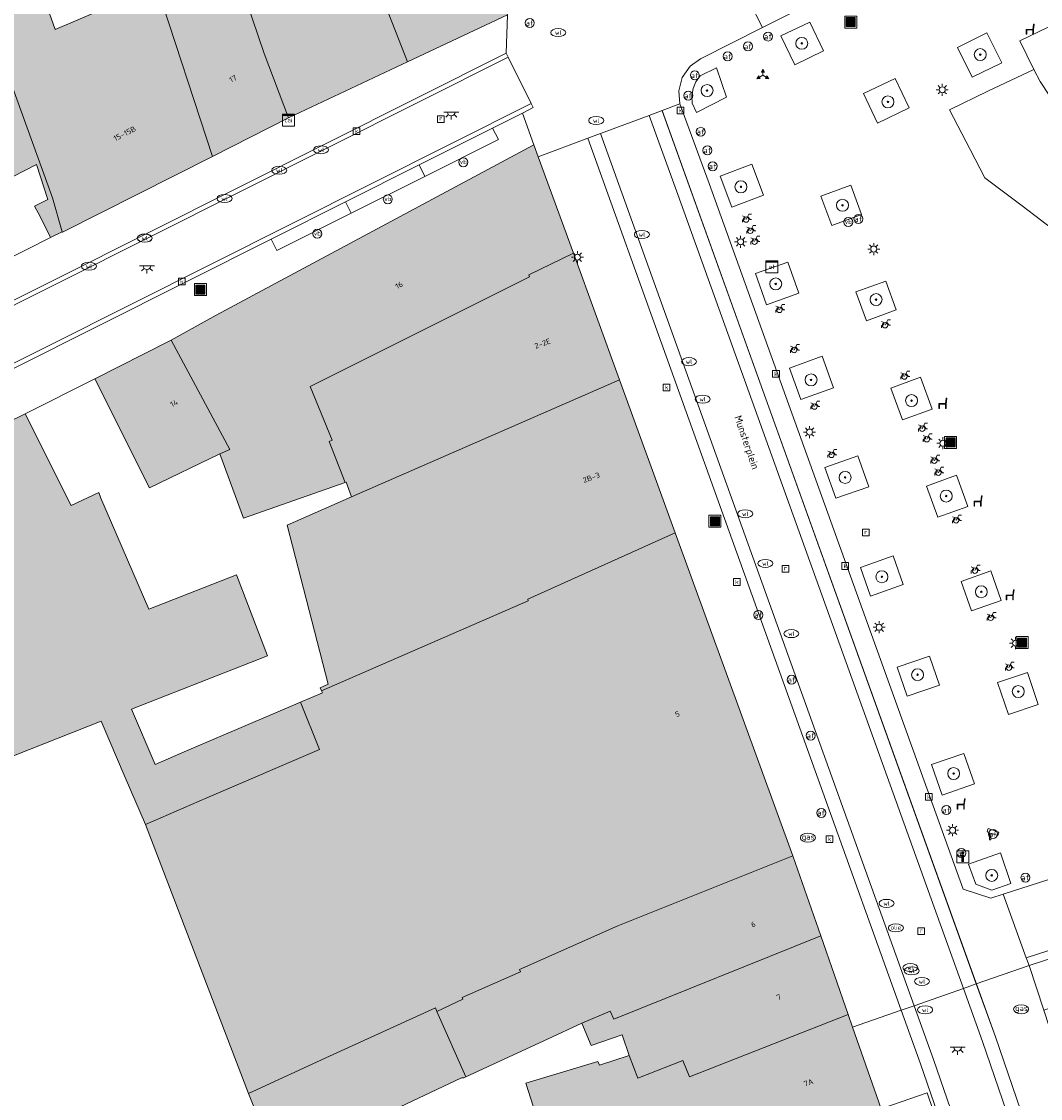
# Model space of a CAD drawing. Header units: metres. Extents: x 196496 to 197479, y 355250 to 356324.
# Tile 85 of 119: x 196916 to 196984, y 356110 to 356182. Entities that reach past the tile are written whole.
import ezdxf
from ezdxf.enums import TextEntityAlignment as Align

# ---------------------------------------------------------------- set-up
doc = ezdxf.new("R2010")
doc.units = ezdxf.units.M
doc.layers.get('0').update_dxf_attribs({"lineweight": 9})
for name, color, linetype, lineweight in [('B-WE-GR-BEPLANTING_CULTUUR_HEESTERS-GV', 251, 'Continuous', 9), ('B-WE-GR-BOOM-S', 251, 'Continuous', 9), ('B-WE-IE-MEUBILAIR_WEGMEUBILAIR-GV', 251, 'Continuous', 9), ('B-WE-IE-MEUBILAIR_WEGMEUBILAIR-S', 251, 'Continuous', 9), ('B-WE-IE-MEUBILAIR_WEGMEUBILAIR_VERKEERSBORD-S', 251, 'Continuous', 9), ('B-WE-IE-TERREINAFSCHEIDING_KUNSTMATIG_MUUR-GV', 251, 'Continuous', 9), ('B-WE-KL-BRANDSTOF_PUT-S', 251, 'Continuous', 9), ('B-WE-KL-DATA-S', 251, 'Continuous', 9), ('B-WE-KL-ET_KAST-S', 251, 'Continuous', 9), ('B-WE-KL-ET_LS_OV_LICHTMAST-S', 251, 'Continuous', 9), ('B-WE-KL-ET_LS_OV_LICHTPUNT-S', 251, 'Continuous', 9), ('B-WE-KL-GAS_PUT-S', 251, 'Continuous', 9), ('B-WE-KL-WATER-S', 251, 'Continuous', 9), ('B-WE-OG-BEBOUWING-GV', 251, 'Continuous', 9), ('B-WE-OG-BEBOUWING_HUISNUMMER-T35', 90, 'Continuous', 9), ('B-WE-OG-BEBOUWING_STRAATNAAM-T35', 130, 'Continuous', 9), ('B-WE-OG-TERREIN_ERF-GV', 251, 'Continuous', 9), ('B-WE-RI-GWA_KOLK-S', 251, 'Continuous', 9), ('B-WE-RI-GWA_RIOOLPUT-S', 251, 'Continuous', 9), ('B-WE-RI-HWA_GOOT_LIJNGOOT-G', 251, 'Continuous', 9), ('B-WE-VH-GOOT-G', 251, 'Continuous', 9), ('B-WE-VH-VERHARDING_BETONSTRAATSTEEN-GV', 251, 'Continuous', 9), ('B-WE-VH-VERHARDING_OPEN-GV', 251, 'Continuous', 9), ('B-WE-VH-VERHARDING_STRAATBAKSTEEN-GV', 251, 'Continuous', 9), ('B-WE-VH-VERHARDING_TEGEL-GV', 251, 'Continuous', 9), ('B-WE-VW-AFSLUITPAAL-S', 251, 'Continuous', 9)]:
    doc.layers.add(name, color=color, linetype=linetype, lineweight=lineweight)
doc.layers.add('X-XX-AL-PRESENTATIE_GEBOUW3-V', color=7, linetype='Continuous', lineweight=9, true_color=0xebe1d6)
doc.styles.add('NLCS-ISO', font='NLCS-ISO.ttf')
doc.styles.add('NLCS-ISO-ANNOTATIEF-T35', font='NLCS-ISO.ttf', dxfattribs={"height": 3.5})

# ---------------------------------------------------------------- blocks, each defined once
blk = doc.blocks.new('SIE-WEG_AFVALBAK-SO')
at = {"linetype": 'ByBlock', "lineweight": 18}
h = blk.add_hatch(color=0, dxfattribs=at)
h.dxf.hatch_style = 1
h.paths.add_polyline_path([(-1.5, -1.5), (1.5, -1.5), (1.5, 1.5), (-1.5, 1.5)])
at = {"color": 0, "linetype": 'ByBlock', "lineweight": 18}
for points in [[(-2, -2), (2, -2), (2, 2), (-2, 2)], [(-1.5, -1.5), (1.5, -1.5), (1.5, 1.5), (-1.5, 1.5)]]:
    blk.add_lwpolyline(points, close=True, dxfattribs=at)
blk = doc.blocks.new('SIE-WEG_VERKEERSBORD_WEGWIJZER-SO')
at = {"linetype": 'ByBlock', "lineweight": 18}
h = blk.add_hatch(color=0, dxfattribs=at)
h.dxf.hatch_style = 1
h.paths.add_polyline_path([(0.5, 1), (0, 2), (-0.5, 1)])
h = blk.add_hatch(color=0, dxfattribs=at)
h.dxf.hatch_style = 1
h.paths.add_polyline_path([(-1.38, -0.22), (-2, -1.15), (-0.88, -1.09)])
h = blk.add_hatch(color=0, dxfattribs=at)
h.dxf.hatch_style = 1
h.paths.add_polyline_path([(1.38, -0.22), (2, -1.15), (0.88, -1.09)])
at = {"color": 0, "linetype": 'ByBlock', "lineweight": 18}
for points in [[(-1.13, -0.65), (0, 0)], [(0, 1), (0, 0)], [(1.13, -0.65), (0, 0)]]:
    blk.add_lwpolyline(points, dxfattribs=at)
for points in [[(0.5, 1), (0, 2), (-0.5, 1)], [(-1.38, -0.22), (-2, -1.15), (-0.88, -1.09)], [(1.38, -0.22), (2, -1.15), (0.88, -1.09)]]:
    blk.add_lwpolyline(points, close=True, dxfattribs=at)
blk = doc.blocks.new('SIE-WEG_VERKEERSBORD_INFORMATIE-SO')
at = {"linetype": 'ByBlock', "lineweight": 18}
h = blk.add_hatch(color=0, dxfattribs=at)
h.dxf.hatch_style = 1
h.paths.add_polyline_path([(0.32, 0.49), (-0.82, 0.49), (-0.82, 0.19), (-0.32, 0.19), (-0.32, -1.62), (0.32, -1.62)])
h = blk.add_hatch(color=0, dxfattribs=at)
h.dxf.hatch_style = 1
edge = h.paths.add_edge_path()
edge.add_arc((0, 1.25), 0.373, 0, 360)
at = {"color": 0, "linetype": 'ByBlock', "lineweight": 18}
for points in [[(-2, -2), (2, -2), (2, 2), (-2, 2)], [(0.32, 0.49), (-0.82, 0.49), (-0.82, 0.19), (-0.32, 0.19), (-0.32, -1.62), (0.32, -1.62)]]:
    blk.add_lwpolyline(points, close=True, dxfattribs=at)
blk.add_circle((0, 1.25), 0.373, dxfattribs=at)
blk = doc.blocks.new('SKL-ET_KAST_ELEKTRA-SO')
at = {"color": 0, "linetype": 'ByBlock', "lineweight": 18}
for points in [[(-2, 2), (2, 2), (2, 1.68), (-2, 1.68)], [(-2, 1.52), (2, 1.52), (2, -2), (-2, -2)]]:
    blk.add_lwpolyline(points, close=True, dxfattribs=at)
at = {"color": 0, "linetype": 'ByBlock', "lineweight": 18, "style": 'NLCS-ISO'}
blk.add_text('et', height=1.5, dxfattribs=at).set_placement((0, 0), align=Align.MIDDLE_CENTER)
blk = doc.blocks.new('SKL-DATA_SIGNAAL_CAIKAST-SO')
at = {"color": 0, "linetype": 'ByBlock', "lineweight": 18}
for points in [[(-2, 2), (2, 2), (2, 1.68), (-2, 1.68)], [(-2, 1.52), (2, 1.52), (2, -2), (-2, -2)]]:
    blk.add_lwpolyline(points, close=True, dxfattribs=at)
at = {"color": 0, "linetype": 'ByBlock', "lineweight": 18, "style": 'NLCS-ISO'}
blk.add_text('cai', height=1.5, dxfattribs=at).set_placement((0, 0), align=Align.MIDDLE_CENTER)
blk = doc.blocks.new('SIE-WEG_PAAL_VERKEERSBORD-SO')
at = {"color": 0, "linetype": 'ByBlock', "lineweight": 18}
blk.add_circle((0, 0), 1.5, dxfattribs=at)
at = {"color": 0, "linetype": 'ByBlock', "lineweight": 18, "style": 'NLCS-ISO'}
blk.add_text('vb', height=1.5, dxfattribs=at).set_placement((0, 0.13), align=Align.MIDDLE_CENTER)
blk = doc.blocks.new('SKL-ET_OV_LICHTMAST-SO')
at = {"color": 0, "linetype": 'ByBlock', "lineweight": 18}
for points in [[(-1.25, 0), (-2, 0)], [(-1.41, 1.41), (-0.88, 0.88)], [(0, 2), (0, 1.25)], [(0.88, 0.88), (1.41, 1.41)], [(2, 0), (1.25, 0)], [(-1.41, -1.41), (-0.88, -0.88)], [(0, -1.25), (0, -2)], [(0.88, -0.88), (1.41, -1.41)]]:
    blk.add_lwpolyline(points, dxfattribs=at)
blk.add_circle((0, 0), 1, dxfattribs=at)
blk = doc.blocks.new('SVW-AFSLUITPAAL-SO')
at = {"lineweight": 18}
blk.add_circle((0, 0), 1.5, dxfattribs=at)
at = {"lineweight": 18, "style": 'NLCS-ISO'}
blk.add_text('af', height=1.8, dxfattribs=at).set_placement((0, 0), align=Align.MIDDLE_CENTER)
blk = doc.blocks.new('SRI-PUT_INSPECTIEPUT_RIOOLPUT-SO')
at = {"color": 0, "linetype": 'ByBlock', "lineweight": 18}
blk.add_lwpolyline([(-1.12, -1.12), (1.12, -1.12), (1.12, 1.12), (-1.12, 1.12)], close=True, dxfattribs=at)
at = {"color": 0, "linetype": 'ByBlock', "lineweight": 18, "style": 'NLCS-ISO'}
blk.add_text('r', height=1.5, dxfattribs=at).set_placement((0, 0.28), align=Align.MIDDLE_CENTER)
blk = doc.blocks.new('SKL-WATER_WATERLEIDINGPUT-SO')
at = {"color": 0, "linetype": 'ByBlock', "lineweight": 18}
blk.add_ellipse((0, 0), major_axis=(2.5, 0), ratio=0.54, dxfattribs=at)
at = {"color": 0, "linetype": 'ByBlock', "lineweight": 18, "style": 'NLCS-ISO'}
blk.add_text('wl', height=1.5, dxfattribs=at).set_placement((0, 0), align=Align.MIDDLE_CENTER)
blk = doc.blocks.new('SRI-KOLK-SO')
at = {"color": 0, "linetype": 'ByBlock', "lineweight": 18}
blk.add_lwpolyline([(-1.125, -1.125), (1.125, -1.125), (1.125, 1.125), (-1.125, 1.125)], close=True, dxfattribs=at)
at = {"color": 0, "linetype": 'ByBlock', "lineweight": 18, "style": 'NLCS-ISO'}
blk.add_text('k', height=1.5, dxfattribs=at).set_placement((0, 0), align=Align.MIDDLE_CENTER)
blk = doc.blocks.new('SKL-BENZINEPUT_OLIEPUT-SO')
at = {"color": 0, "linetype": 'ByBlock', "lineweight": 18}
blk.add_ellipse((0, 0), major_axis=(2.5, 0), ratio=0.54, dxfattribs=at)
at = {"color": 0, "linetype": 'ByBlock', "lineweight": 18, "style": 'NLCS-ISO'}
blk.add_text('olie', height=1.5, dxfattribs=at).set_placement((0, 0.16), align=Align.MIDDLE_CENTER)
blk = doc.blocks.new('SKL-GAS_PUT-SO')
at = {"color": 0, "linetype": 'ByBlock', "lineweight": 18}
blk.add_ellipse((0, 0), major_axis=(2.5, 0), ratio=0.601255, dxfattribs=at)
at = {"color": 0, "linetype": 'ByBlock', "lineweight": 18, "style": 'NLCS-ISO'}
blk.add_text('gas', height=1.8, dxfattribs=at).set_placement((0.12, 0.3), align=Align.MIDDLE_CENTER)
blk = doc.blocks.new('SIE-WEG_CAMERA-SO')
at = {"color": 0, "linetype": 'ByBlock', "lineweight": 18}
blk.add_lwpolyline([(-1.22, 0.41), (-1.22, -1.92), (-0.72, -1.92), (-0.72, 0.25), (1.55, -0.53), (1.95, 0.66), (-1.6, 1.86), (-2, 0.68)], close=True, dxfattribs=at)
blk = doc.blocks.new('SIE-WEG_FIETSENREK-SO')
at = {"color": 0, "linetype": 'ByBlock', "lineweight": 18}
for points in [[(-1.5, -1.35), (-1.5, -0.54), (-0.73, -0.28), (-0.73, 0.53), (-1.5, 0.79)], [(-0.3, -0.45), (0.6, 1.35), (1.5, 1.35)], [(1.05, -0.45), (0.21, 0.58)], [(1.05, -0.45), (1.5, -0.45)]]:
    blk.add_lwpolyline(points, dxfattribs=at)
blk.add_circle((-0.3, -0.45), 0.9, dxfattribs=at)
blk = doc.blocks.new('SKL-ET_OV_LICHTPUNT-SO')
at = {"color": 0, "linetype": 'ByBlock', "lineweight": 18}
for points in [[(-1.25, 0), (-2.5, 0)], [(1.25, 0), (2.5, 0)], [(-0.92, -0.85), (-1.83, -1.7)], [(0, -1.25), (0, -2.5)], [(0.92, -0.85), (1.83, -1.7)]]:
    blk.add_lwpolyline(points, dxfattribs=at)
blk.add_lwpolyline([(0, 0), (1.25, 0, -1), (-1.25, 0)], format="xyb", close=True, dxfattribs=at)
blk = doc.blocks.new('SIE-WEG_ZITBANK-SO')
at = {"color": 0, "linetype": 'ByBlock', "lineweight": 18}
blk.add_lwpolyline([(-0.91, -1.63), (-0.91, -0.2), (1.09, -0.2), (1.09, -1.63), (1.29, -1.63), (1.29, -0.21), (1.54, 1.78), (1.33, 1.78), (1.11, 0), (-1.11, 0), (-1.11, -1.63)], close=True, dxfattribs=at)
blk = doc.blocks.new('SGR-BOOM_01-SO')
at = {"linetype": 'ByBlock', "lineweight": 18}
h = blk.add_hatch(color=0, dxfattribs=at)
h.dxf.hatch_style = 1
edge = h.paths.add_edge_path()
edge.add_arc((0, 0), 0.25, 0, 360)
at = {"color": 0, "linetype": 'ByBlock', "lineweight": 18}
for radius in [2, 0.25]:
    blk.add_circle((0, 0), radius, dxfattribs=at)

msp = doc.modelspace()

# ---------------------------------------------------------------- hatches: boundary and pattern name
at = {"layer": 'X-XX-AL-PRESENTATIE_GEBOUW3-V'}
for points in [[(196941.645, 356179.643), (196948.332, 356182.783), (196947.432, 356185.573), (196944.074, 356195.99), (196936.57, 356192.677), (196936.687, 356192.32), (196936.703, 356192.27)], [(196933.705, 356175.908), (196932.089, 356180.192), (196930.458, 356185.003), (196929.818, 356187.377), (196928.943, 356189.122), (196926.437, 356194.786), (196926.361, 356194.758), (196924.111, 356193.818), (196926.268, 356187.322), (196927.03, 356187.193), (196927.225, 356186.416), (196924.555, 356185.268), (196924.776, 356184.641), (196924.925, 356184.705), (196928.634, 356173.331)], [(196912.037, 356187.685), (196914.909, 356179.003), (196917.962, 356170.577), (196918.616, 356168.309), (196918.627, 356168.287), (196928.634, 356173.331), (196924.925, 356184.705), (196924.776, 356184.641), (196918.144, 356181.808), (196914.4, 356192.328), (196912.149, 356191.527), (196911.345, 356193.785), (196908.843, 356192.872), (196910.813, 356187.258)], [(196928.943, 356189.122), (196929.818, 356187.377), (196930.458, 356185.003), (196932.089, 356180.192), (196933.705, 356175.908), (196941.645, 356179.643), (196936.703, 356192.27), (196934.296, 356191.328), (196931.882, 356190.348)], [(196908.11, 356182.042), (196913.666, 356171.145), (196916.891, 356172.789), (196917.646, 356170.461), (196916.773, 356170.016), (196917.131, 356169.317), (196917.84, 356167.925), (196918.616, 356168.309), (196917.962, 356170.577), (196914.909, 356179.003), (196912.037, 356187.685), (196910.813, 356187.258), (196908.586, 356186.483), (196908.144, 356186.329), (196908.582, 356184.974), (196907.015, 356184.177), (196903.826, 356182.554), (196903.491, 356182.384), (196903.639, 356182.071), (196904.12, 356182.315), (196907.179, 356183.868)], [(196950.378, 356173.318), (196950.087, 356174.118), (196928.895, 356162.741), (196925.875, 356161.069), (196929.805, 356153.783), (196929.124, 356153.487), (196930.699, 356149.2), (196937.494, 356151.576), (196936.424, 356154.312), (196936.614, 356154.405), (196935.163, 356157.973), (196949.8, 356165.311), (196949.751, 356165.444), (196952.719, 356166.888)], [(196937.912, 356150.615), (196955.801, 356158.422), (196952.719, 356166.888), (196949.751, 356165.444), (196949.8, 356165.311), (196935.163, 356157.973), (196936.614, 356154.405), (196936.424, 356154.312), (196937.494, 356151.576), (196937.567, 356151.601)], [(196920.779, 356158.486), (196924.438, 356151.222), (196929.124, 356153.487), (196929.805, 356153.783), (196925.875, 356161.069), (196925.667, 356160.954)], [(196955.801, 356158.422), (196937.912, 356150.615), (196933.62, 356148.735), (196936.357, 356138.112), (196935.826, 356137.885), (196935.92, 356137.666), (196949.713, 356143.685), (196949.67, 356143.801), (196959.518, 356148.214)], [(196935.773, 356133.767), (196934.519, 356136.927), (196926.91, 356133.662), (196924.82, 356132.764), (196923.239, 356136.444), (196932.308, 356140.009), (196930.252, 356145.424), (196924.398, 356143.118), (196921.178, 356150.541), (196921.045, 356150.9), (196919.214, 356150.035), (196916.149, 356156.153), (196892.806, 356144.714), (196886.095, 356141.404), (196889.426, 356133.819), (196891.385, 356128.655), (196894.667, 356129.872), (196895.93, 356125.737), (196900.957, 356127.673), (196906.384, 356129.72), (196913.542, 356132.632), (196921.203, 356135.643), (196922.811, 356131.901), (196924.16, 356128.768), (196928.258, 356130.531)], [(196943.619, 356116.288), (196945.349, 356117.092), (196945.294, 356117.213), (196949.185, 356118.933), (196949.123, 356119.074), (196955.693, 356121.998), (196967.365, 356126.658), (196959.518, 356148.214), (196949.67, 356143.801), (196949.713, 356143.685), (196935.92, 356137.666), (196935.97, 356137.549), (196934.519, 356136.927), (196935.773, 356133.767), (196928.258, 356130.531), (196924.16, 356128.768), (196931.046, 356110.804), (196936.449, 356113.291), (196943.517, 356116.52)], [(196943.619, 356116.288), (196945.537, 356111.924), (196950.989, 356114.436), (196953.286, 356115.494), (196955.183, 356116.3), (196955.419, 356115.762), (196969.227, 356121.326), (196967.365, 356126.658), (196955.693, 356121.998), (196949.123, 356119.074), (196949.185, 356118.933), (196945.294, 356117.213), (196945.349, 356117.092)], [(196956.436, 356113.336), (196957.023, 356111.84), (196960.025, 356113.017), (196960.458, 356111.912), (196971.062, 356116.069), (196969.227, 356121.326), (196955.419, 356115.762), (196955.183, 356116.3), (196953.286, 356115.494), (196953.904, 356114.02), (196955.972, 356114.73)], [(196936.449, 356113.291), (196931.046, 356110.804), (196933.91, 356103.662), (196937.486, 356105.365), (196937.227, 356105.909), (196939.504, 356106.993), (196938.674, 356108.737), (196945.258, 356111.853), (196945.408, 356111.865), (196945.537, 356111.924), (196943.619, 356116.288), (196943.517, 356116.52)], [(196957.142, 356103.938), (196960.675, 356105.163), (196960.737, 356104.975), (196962.642, 356105.727), (196962.695, 356105.574), (196967.297, 356107.371), (196973.256, 356109.786), (196971.353, 356115.235), (196971.062, 356116.069), (196960.458, 356111.912), (196960.025, 356113.017), (196957.023, 356111.84), (196956.436, 356113.336), (196954.454, 356112.706), (196954.356, 356112.941), (196949.545, 356111.504), (196950.675, 356107.933), (196954.573, 356109.462), (196956.339, 356103.66)]]:
    msp.add_hatch(color=256, dxfattribs=at).paths.add_polyline_path(points)

# ---------------------------------------------------------------- linework, layer by layer
at = {"layer": 'B-WE-GR-BEPLANTING_CULTUUR_HEESTERS-GV', "flags": 128}
for points in [[(196990.556, 356181.623), (196990.155, 356182.456), (196989.255, 356184.322), (196982.507, 356181.058), (196983.452, 356179.146), (196983.857, 356178.326), (196984.457, 356177.419), (196985.202, 356176.752), (196985.997, 356176.335), (196987.098, 356176.18), (196988.102, 356176.339), (196988.921, 356176.658), (196989.784, 356177.336), (196990.377, 356178.023), (196990.795, 356178.844), (196990.933, 356179.829), (196990.811, 356180.849)], [(196968.487, 356182.303), (196966.566, 356181.377), (196967.494, 356179.451), (196969.415, 356180.377)], [(196980.316, 356181.581), (196978.348, 356180.606), (196979.335, 356178.615), (196981.303, 356179.591)], [(196960.654, 356176.89), (196960.93, 356176.264), (196962.927, 356177.288), (196962.258, 356179.247), (196961.169, 356178.713), (196960.893, 356178.317), (196960.706, 356177.86), (196960.626, 356177.372)], [(196974.187, 356178.534), (196972.074, 356177.523), (196973.011, 356175.563), (196975.124, 356176.574)], [(196964.629, 356172.82), (196962.512, 356172.021), (196963.294, 356169.95), (196965.41, 356170.749)], [(196971.225, 356171.415), (196969.23, 356170.675), (196969.954, 356168.725), (196971.949, 356169.465)], [(196967.023, 356166.289), (196964.872, 356165.526), (196965.61, 356163.443), (196967.762, 356164.205)], [(196973.565, 356165.017), (196971.575, 356164.297), (196972.272, 356162.372), (196974.262, 356163.092)], [(196969.313, 356160.008), (196967.131, 356159.213), (196967.897, 356157.109), (196970.079, 356157.904)], [(196975.875, 356158.6), (196973.91, 356157.883), (196974.687, 356155.753), (196976.652, 356156.47)], [(196971.696, 356153.36), (196969.499, 356152.586), (196970.226, 356150.522), (196972.423, 356151.296)], [(196978.274, 356152.064), (196976.288, 356151.344), (196977.045, 356149.255), (196979.031, 356149.975)], [(196974.064, 356146.674), (196971.88, 356145.91), (196972.55, 356143.997), (196974.733, 356144.761)], [(196980.57, 356145.675), (196978.59, 356144.976), (196979.285, 356143.007), (196981.265, 356143.705)], [(196976.476, 356139.999), (196974.321, 356139.249), (196974.994, 356137.315), (196977.149, 356138.065)], [(196983.022, 356138.904), (196981.029, 356138.235), (196981.746, 356136.098), (196983.739, 356136.767)], [(196978.769, 356133.503), (196976.618, 356132.757), (196977.323, 356130.723), (196979.474, 356131.469)], [(196981.208, 356126.872), (196979.093, 356126.114), (196979.57, 356124.771), (196980.648, 356124.384), (196981.906, 356124.818)]]:
    msp.add_lwpolyline(points, close=True, dxfattribs=at)
at = {"layer": 'B-WE-IE-MEUBILAIR_WEGMEUBILAIR-GV', "flags": 128}
for points in [[(196968.487, 356182.303), (196966.566, 356181.377), (196967.494, 356179.451), (196969.415, 356180.377)], [(196980.316, 356181.581), (196978.348, 356180.606), (196979.335, 356178.615), (196981.303, 356179.591)], [(196960.654, 356176.89), (196960.93, 356176.264), (196962.927, 356177.288), (196962.258, 356179.247), (196961.169, 356178.713), (196960.893, 356178.317), (196960.706, 356177.86), (196960.626, 356177.372)], [(196974.187, 356178.534), (196972.074, 356177.523), (196973.011, 356175.563), (196975.124, 356176.574)], [(196964.629, 356172.82), (196962.512, 356172.021), (196963.294, 356169.95), (196965.41, 356170.749)], [(196971.225, 356171.415), (196969.23, 356170.675), (196969.954, 356168.725), (196971.949, 356169.465)], [(196967.023, 356166.289), (196964.872, 356165.526), (196965.61, 356163.443), (196967.762, 356164.205)], [(196973.565, 356165.017), (196971.575, 356164.297), (196972.272, 356162.372), (196974.262, 356163.092)], [(196969.313, 356160.008), (196967.131, 356159.213), (196967.897, 356157.109), (196970.079, 356157.904)], [(196975.875, 356158.6), (196973.91, 356157.883), (196974.687, 356155.753), (196976.652, 356156.47)], [(196971.696, 356153.36), (196969.499, 356152.586), (196970.226, 356150.522), (196972.423, 356151.296)], [(196978.274, 356152.064), (196976.288, 356151.344), (196977.045, 356149.255), (196979.031, 356149.975)], [(196974.064, 356146.674), (196971.88, 356145.91), (196972.55, 356143.997), (196974.733, 356144.761)], [(196980.57, 356145.675), (196978.59, 356144.976), (196979.285, 356143.007), (196981.265, 356143.705)], [(196976.476, 356139.999), (196974.321, 356139.249), (196974.994, 356137.315), (196977.149, 356138.065)], [(196983.022, 356138.904), (196981.029, 356138.235), (196981.746, 356136.098), (196983.739, 356136.767)], [(196978.769, 356133.503), (196976.618, 356132.757), (196977.323, 356130.723), (196979.474, 356131.469)], [(196981.208, 356126.872), (196979.093, 356126.114), (196979.57, 356124.771), (196980.648, 356124.384), (196981.906, 356124.818)]]:
    msp.add_lwpolyline(points, close=True, dxfattribs=at)
at = {"layer": 'B-WE-IE-TERREINAFSCHEIDING_KUNSTMATIG_MUUR-GV', "flags": 128}
msp.add_lwpolyline([(196984.114, 356116.365), (196985.483, 356116.813), (196984.957, 356118.419), (196986.583, 356118.951), (196986.132, 356120.329), (196983.138, 356119.35), (196983.627, 356117.856)], close=True, dxfattribs=at)
at = {"layer": 'B-WE-OG-BEBOUWING-GV', "flags": 128}
for points in [[(196941.645, 356179.643), (196948.332, 356182.783), (196947.432, 356185.573), (196944.074, 356195.99), (196936.57, 356192.677), (196936.687, 356192.32), (196936.703, 356192.27)], [(196933.705, 356175.908), (196932.089, 356180.192), (196930.458, 356185.003), (196929.818, 356187.377), (196928.943, 356189.122), (196926.437, 356194.786), (196926.361, 356194.758), (196924.111, 356193.818), (196926.268, 356187.322), (196927.03, 356187.193), (196927.225, 356186.416), (196924.555, 356185.268), (196924.776, 356184.641), (196924.925, 356184.705), (196928.634, 356173.331)], [(196912.037, 356187.685), (196914.909, 356179.003), (196917.962, 356170.577), (196918.616, 356168.309), (196918.627, 356168.287), (196928.634, 356173.331), (196924.925, 356184.705), (196924.776, 356184.641), (196918.144, 356181.808), (196914.4, 356192.328), (196912.149, 356191.527), (196911.345, 356193.785), (196908.843, 356192.872), (196910.813, 356187.258)], [(196928.943, 356189.122), (196929.818, 356187.377), (196930.458, 356185.003), (196932.089, 356180.192), (196933.705, 356175.908), (196941.645, 356179.643), (196936.703, 356192.27), (196934.296, 356191.328), (196931.882, 356190.348)], [(196908.11, 356182.042), (196913.666, 356171.145), (196916.891, 356172.789), (196917.646, 356170.461), (196916.773, 356170.016), (196917.131, 356169.317), (196917.84, 356167.925), (196918.616, 356168.309), (196917.962, 356170.577), (196914.909, 356179.003), (196912.037, 356187.685), (196910.813, 356187.258), (196908.586, 356186.483), (196908.144, 356186.329), (196908.582, 356184.974), (196907.015, 356184.177), (196903.826, 356182.554), (196903.491, 356182.384), (196903.639, 356182.071), (196904.12, 356182.315), (196907.179, 356183.868)], [(196950.378, 356173.318), (196950.087, 356174.118), (196928.895, 356162.741), (196925.875, 356161.069), (196929.805, 356153.783), (196929.124, 356153.487), (196930.699, 356149.2), (196937.494, 356151.576), (196936.424, 356154.312), (196936.614, 356154.405), (196935.163, 356157.973), (196949.8, 356165.311), (196949.751, 356165.444), (196952.719, 356166.888)], [(196937.912, 356150.615), (196955.801, 356158.422), (196952.719, 356166.888), (196949.751, 356165.444), (196949.8, 356165.311), (196935.163, 356157.973), (196936.614, 356154.405), (196936.424, 356154.312), (196937.494, 356151.576), (196937.567, 356151.601)], [(196920.779, 356158.486), (196924.438, 356151.222), (196929.124, 356153.487), (196929.805, 356153.783), (196925.875, 356161.069), (196925.667, 356160.954)], [(196955.801, 356158.422), (196937.912, 356150.615), (196933.62, 356148.735), (196936.357, 356138.112), (196935.826, 356137.885), (196935.92, 356137.666), (196949.713, 356143.685), (196949.67, 356143.801), (196959.518, 356148.214)], [(196943.619, 356116.288), (196945.349, 356117.092), (196945.294, 356117.213), (196949.185, 356118.933), (196949.123, 356119.074), (196955.693, 356121.998), (196967.365, 356126.658), (196959.518, 356148.214), (196949.67, 356143.801), (196949.713, 356143.685), (196935.92, 356137.666), (196935.97, 356137.549), (196934.519, 356136.927), (196935.773, 356133.767), (196928.258, 356130.531), (196924.16, 356128.768), (196931.046, 356110.804), (196936.449, 356113.291), (196943.517, 356116.52)], [(196943.619, 356116.288), (196945.537, 356111.924), (196950.989, 356114.436), (196953.286, 356115.494), (196955.183, 356116.3), (196955.419, 356115.762), (196969.227, 356121.326), (196967.365, 356126.658), (196955.693, 356121.998), (196949.123, 356119.074), (196949.185, 356118.933), (196945.294, 356117.213), (196945.349, 356117.092)], [(196956.436, 356113.336), (196957.023, 356111.84), (196960.025, 356113.017), (196960.458, 356111.912), (196971.062, 356116.069), (196969.227, 356121.326), (196955.419, 356115.762), (196955.183, 356116.3), (196953.286, 356115.494), (196953.904, 356114.02), (196955.972, 356114.73)], [(196936.449, 356113.291), (196931.046, 356110.804), (196933.91, 356103.662), (196937.486, 356105.365), (196937.227, 356105.909), (196939.504, 356106.993), (196938.674, 356108.737), (196945.258, 356111.853), (196945.408, 356111.865), (196945.537, 356111.924), (196943.619, 356116.288), (196943.517, 356116.52)], [(196957.142, 356103.938), (196960.675, 356105.163), (196960.737, 356104.975), (196962.642, 356105.727), (196962.695, 356105.574), (196967.297, 356107.371), (196973.256, 356109.786), (196971.353, 356115.235), (196971.062, 356116.069), (196960.458, 356111.912), (196960.025, 356113.017), (196957.023, 356111.84), (196956.436, 356113.336), (196954.454, 356112.706), (196954.356, 356112.941), (196949.545, 356111.504), (196950.675, 356107.933), (196954.573, 356109.462), (196956.339, 356103.66)]]:
    msp.add_lwpolyline(points, close=True, dxfattribs=at)
msp.add_lwpolyline([(196913.542, 356132.632), (196921.203, 356135.643), (196922.811, 356131.901), (196924.16, 356128.768), (196928.258, 356130.531), (196935.773, 356133.767), (196934.519, 356136.927), (196926.91, 356133.662), (196924.82, 356132.764), (196923.239, 356136.444), (196932.308, 356140.009), (196930.252, 356145.424), (196924.398, 356143.118), (196921.178, 356150.541), (196921.045, 356150.9), (196919.214, 356150.035), (196916.149, 356156.153), (196892.806, 356144.714)], dxfattribs=at)
at = {"layer": 'B-WE-OG-TERREIN_ERF-GV', "flags": 128}
for points in [[(196914.4, 356192.328), (196918.144, 356181.808), (196924.776, 356184.641), (196924.555, 356185.268), (196927.225, 356186.416), (196927.03, 356187.193), (196926.268, 356187.322), (196924.111, 356193.818), (196922.11, 356193.013), (196920.886, 356196.598), (196918.334, 356204.073), (196916.707, 356208.84), (196916.581, 356208.817), (196916.205, 356208.682), (196914.738, 356212.155)], [(196906.227, 356162.048), (196917.84, 356167.925), (196917.131, 356169.317), (196916.773, 356170.016), (196917.646, 356170.461), (196916.891, 356172.789), (196913.666, 356171.145)], [(196933.91, 356103.662), (196931.046, 356110.804), (196924.16, 356128.768), (196922.811, 356131.901), (196921.203, 356135.643), (196913.542, 356132.632)], [(196950.675, 356107.933), (196949.545, 356111.504), (196954.356, 356112.941), (196954.454, 356112.706), (196956.436, 356113.336), (196955.972, 356114.73), (196953.904, 356114.02), (196953.286, 356115.494), (196950.989, 356114.436), (196945.537, 356111.924), (196945.408, 356111.865), (196945.258, 356111.853), (196938.674, 356108.737)]]:
    msp.add_lwpolyline(points, dxfattribs=at)
for points in [[(196929.124, 356153.487), (196924.438, 356151.222), (196920.779, 356158.486), (196916.149, 356156.153), (196919.214, 356150.035), (196921.045, 356150.9), (196921.178, 356150.541), (196924.398, 356143.118), (196930.252, 356145.424), (196932.308, 356140.009), (196923.239, 356136.444), (196924.82, 356132.764), (196926.91, 356133.662), (196934.519, 356136.927), (196935.97, 356137.549), (196935.92, 356137.666), (196935.826, 356137.885), (196936.357, 356138.112), (196933.62, 356148.735), (196937.912, 356150.615), (196937.567, 356151.601), (196937.494, 356151.576), (196930.699, 356149.2)], [(196977.151, 356098.517), (196980.177, 356099.537), (196976.322, 356110.857), (196973.426, 356109.843), (196975.131, 356104.887), (196975.342, 356104.221)]]:
    msp.add_lwpolyline(points, close=True, dxfattribs=at)
at = {"layer": 'B-WE-RI-HWA_GOOT_LIJNGOOT-G', "flags": 128}
for points in [[(196958.635, 356176.395), (196979.605, 356118.116)], [(196958.642, 356176.376), (196980.877, 356114.58), (196985.396, 356101.399), (196989.731, 356088.162), (197018.633, 355998.714)], [(196958.642, 356176.376), (196980.877, 356114.58), (196985.396, 356101.399), (196989.731, 356088.162), (197018.633, 355998.714)], [(196953.681, 356174.554), (196974.6, 356116.359)], [(196953.681, 356174.554), (196974.6, 356116.359)], [(196953.684, 356174.545), (196974.597, 356116.367)], [(196979.605, 356118.116), (196980.877, 356114.58), (196985.396, 356101.399), (196989.731, 356088.162), (197018.633, 355998.714)], [(196974.597, 356116.367), (196974.6, 356116.359)], [(196975.885, 356112.784), (196974.6, 356116.359)], [(196975.885, 356112.784), (196974.6, 356116.359)], [(196975.885, 356112.784), (196974.6, 356116.359)], [(196980.44, 356099.544), (196975.885, 356112.784)], [(196980.44, 356099.544), (196975.885, 356112.784)], [(196980.44, 356099.544), (196975.885, 356112.784)]]:
    msp.add_lwpolyline(points, dxfattribs=at)
at = {"layer": 'B-WE-VH-GOOT-G', "flags": 128}
for points in [[(196948.365, 356179.959), (196846.681, 356128.926)], [(196848.211, 356125.819), (196949.903, 356176.862)]]:
    msp.add_lwpolyline(points, dxfattribs=at)
at = {"layer": 'B-WE-VH-VERHARDING_BETONSTRAATSTEEN-GV', "flags": 128}
for points in [[(196965.335, 356181.928), (197037.803, 356218.311), (197037.036, 356218.112), (197036.214, 356218.033), (197035.367, 356218.092), (197034.531, 356218.295), (197033.74, 356218.636), (197033.028, 356219.098), (197032.418, 356219.654), (197031.925, 356220.275), (197031.521, 356221.199), (197031.541, 356220.61), (197031.362, 356220.015), (197030.999, 356219.51), (197030.52, 356219.167), (196963.524, 356185.512)], [(196846.543, 356129.207), (196846.681, 356128.926), (196948.365, 356179.959), (196948.226, 356180.227)], [(196942.42, 356172.766), (196947.318, 356175.224), (196949.319, 356176.228), (196950.039, 356176.59), (196949.903, 356176.862), (196848.211, 356125.819), (196848.347, 356125.543), (196894.223, 356148.572), (196898.704, 356150.821), (196905.073, 356154.018), (196909.587, 356156.284), (196932.558, 356167.815), (196937.519, 356170.305)], [(196937.519, 356170.305), (196937.901, 356169.551), (196942.8, 356172.005), (196942.42, 356172.766)]]:
    msp.add_lwpolyline(points, close=True, dxfattribs=at)
at = {"layer": 'B-WE-VH-VERHARDING_OPEN-GV', "flags": 128}
for points in [[(197037.803, 356218.311), (196965.335, 356181.928), (196961.206, 356179.855), (196960.508, 356179.349), (196959.988, 356178.598), (196959.756, 356177.714), (196959.827, 356176.855), (196961.778, 356171.539), (196978.733, 356124.442), (196980.579, 356123.848), (196981.394, 356124.11), (197062.972, 356150.306)], [(196985.116, 356168.161), (196982.654, 356170.029), (196980.177, 356171.913), (196979.202, 356173.79), (196977.811, 356176.452), (196980.378, 356177.681), (196983.452, 356179.146), (196982.507, 356181.058), (196989.255, 356184.322)], [(196984.457, 356177.419), (196983.857, 356178.326), (196983.452, 356179.146), (196980.378, 356177.681), (196977.811, 356176.452), (196979.202, 356173.79), (196980.177, 356171.913), (196982.654, 356170.029), (196985.116, 356168.161)], [(197063.216, 356145.657), (196990.447, 356122.287), (196988.36, 356121.617), (196982.92, 356119.87), (196983.138, 356119.35), (196986.132, 356120.329), (196986.583, 356118.951), (196984.957, 356118.419), (196985.483, 356116.813), (196984.114, 356116.365), (196984.801, 356114.265), (196990.275, 356116.055), (196992.172, 356116.675), (196996.315, 356118.03), (197007.796, 356121.784), (197007.882, 356121.517), (197009.976, 356122.185), (197009.804, 356122.733), (197020.801, 356126.275), (197025.379, 356127.75), (197032.239, 356129.96)], [(197013.839, 355999.345), (196985.665, 356086.516), (196981.303, 356099.834), (196976.743, 356113.086), (196975.456, 356116.667), (196974.597, 356116.367), (196974.6, 356116.359), (196975.885, 356112.784), (196980.44, 356099.544), (196984.8, 356086.233), (196998.296, 356044.476), (196998.896, 356044.666), (197000.671, 356039.171), (197002.47, 356033.6), (197004.24, 356028.118), (197006.021, 356022.603), (197007.805, 356017.082), (197009.586, 356011.568)]]:
    msp.add_lwpolyline(points, dxfattribs=at)
for points in [[(196968.487, 356182.303), (196969.415, 356180.377), (196967.494, 356179.451), (196966.566, 356181.377)], [(196980.316, 356181.581), (196981.303, 356179.591), (196979.335, 356178.615), (196978.348, 356180.606)], [(196846.681, 356128.926), (196848.211, 356125.819), (196949.903, 356176.862), (196948.365, 356179.959)], [(196960.654, 356176.89), (196960.626, 356177.372), (196960.706, 356177.86), (196960.893, 356178.317), (196961.169, 356178.713), (196962.258, 356179.247), (196962.927, 356177.288), (196960.93, 356176.264)], [(196974.187, 356178.534), (196975.124, 356176.574), (196973.011, 356175.563), (196972.074, 356177.523)], [(196959.687, 356170.784), (196976.989, 356122.695), (196978.745, 356117.816), (196979.605, 356118.116), (196958.635, 356176.395), (196957.786, 356176.068)], [(196979.605, 356118.116), (196983.138, 356119.35), (196982.92, 356119.87), (196981.394, 356124.11), (196980.579, 356123.848), (196978.733, 356124.442), (196961.778, 356171.539), (196959.827, 356176.855), (196958.635, 356176.395)], [(196954.537, 356174.862), (196975.456, 356116.667), (196978.745, 356117.816), (196976.989, 356122.695), (196959.687, 356170.784), (196957.786, 356176.068)], [(196975.456, 356116.667), (196954.537, 356174.862), (196953.684, 356174.545), (196974.597, 356116.367)], [(196964.629, 356172.82), (196965.41, 356170.749), (196963.294, 356169.95), (196962.512, 356172.021)], [(196971.225, 356171.415), (196971.949, 356169.465), (196969.954, 356168.725), (196969.23, 356170.675)], [(196937.901, 356169.551), (196937.519, 356170.305), (196932.558, 356167.815), (196932.938, 356167.065)], [(196967.023, 356166.289), (196967.762, 356164.205), (196965.61, 356163.443), (196964.872, 356165.526)], [(196973.565, 356165.017), (196974.262, 356163.092), (196972.272, 356162.372), (196971.575, 356164.297)], [(196969.313, 356160.008), (196970.079, 356157.904), (196967.897, 356157.109), (196967.131, 356159.213)], [(196975.875, 356158.6), (196976.652, 356156.47), (196974.687, 356155.753), (196973.91, 356157.883)], [(197063.216, 356145.657), (197064.978, 356146.224), (197080.611, 356151.253), (197080.385, 356151.929), (197079.405, 356154.865), (197079.178, 356155.547), (197069.443, 356152.399), (197066.408, 356151.417), (197062.972, 356150.306), (196981.394, 356124.11), (196982.92, 356119.87), (196988.36, 356121.617), (196990.447, 356122.287)], [(196971.696, 356153.36), (196972.423, 356151.296), (196970.226, 356150.522), (196969.499, 356152.586)], [(196978.274, 356152.064), (196979.031, 356149.975), (196977.045, 356149.255), (196976.288, 356151.344)], [(196974.064, 356146.674), (196974.733, 356144.761), (196972.55, 356143.997), (196971.88, 356145.91)], [(196980.57, 356145.675), (196981.265, 356143.705), (196979.285, 356143.007), (196978.59, 356144.976)], [(196976.476, 356139.999), (196977.149, 356138.065), (196974.994, 356137.315), (196974.321, 356139.249)], [(196983.022, 356138.904), (196983.739, 356136.767), (196981.746, 356136.098), (196981.029, 356138.235)], [(196978.769, 356133.503), (196979.474, 356131.469), (196977.323, 356130.723), (196976.618, 356132.757)], [(196981.208, 356126.872), (196981.906, 356124.818), (196980.648, 356124.384), (196979.57, 356124.771), (196979.093, 356126.114)], [(196975.456, 356116.667), (196976.743, 356113.086), (196981.303, 356099.834), (196985.665, 356086.516), (197013.839, 355999.345), (197017.123, 356000.427), (196988.866, 356087.88), (196984.533, 356101.11), (196980.018, 356114.278), (196978.745, 356117.816)], [(197017.123, 356000.427), (197017.829, 355998.501), (197018.633, 355998.714), (196989.731, 356088.162), (196985.396, 356101.399), (196980.877, 356114.58), (196979.605, 356118.116), (196978.745, 356117.816), (196980.018, 356114.278), (196984.533, 356101.11), (196988.866, 356087.88)]]:
    msp.add_lwpolyline(points, close=True, dxfattribs=at)
at = {"layer": 'B-WE-VH-VERHARDING_STRAATBAKSTEEN-GV', "flags": 128}
for points in [[(196948.332, 356182.783), (196948.226, 356180.227), (196948.365, 356179.959), (196949.903, 356176.862), (196950.039, 356176.59), (196949.319, 356176.228), (196950.087, 356174.118), (196950.378, 356173.318), (196953.684, 356174.545), (196954.537, 356174.862), (196957.786, 356176.068), (196958.635, 356176.395), (196959.827, 356176.855), (196959.756, 356177.714), (196959.988, 356178.598), (196960.508, 356179.349), (196961.206, 356179.855), (196965.335, 356181.928), (196963.524, 356185.512)], [(196892.806, 356144.714), (196916.149, 356156.153), (196920.779, 356158.486), (196925.667, 356160.954), (196925.875, 356161.069), (196928.895, 356162.741), (196950.087, 356174.118), (196949.319, 356176.228), (196947.318, 356175.224), (196947.714, 356174.466), (196942.8, 356172.005), (196937.901, 356169.551), (196932.938, 356167.065), (196932.558, 356167.815), (196909.587, 356156.284)], [(196986.926, 356109.435), (196986.253, 356111.538), (196985.729, 356111.369), (196985.6, 356111.77), (196984.929, 356113.859), (196984.801, 356114.265), (196984.114, 356116.365), (196983.627, 356117.856), (196983.138, 356119.35), (196979.605, 356118.116), (196980.877, 356114.58), (196985.396, 356101.399)], [(196980.44, 356099.544), (196975.885, 356112.784), (196974.6, 356116.359), (196974.597, 356116.367), (196971.353, 356115.235), (196973.256, 356109.786)], [(196973.426, 356109.843), (196976.322, 356110.857), (196980.177, 356099.537)]]:
    msp.add_lwpolyline(points, dxfattribs=at)
for points in [[(196871.345, 356144.06), (196865.471, 356140.945), (196860.421, 356138.266), (196855.475, 356135.734), (196846.956, 356131.38), (196846.511, 356131.152), (196845.773, 356130.775), (196846.543, 356129.207), (196948.226, 356180.227), (196948.332, 356182.783), (196941.645, 356179.643), (196933.705, 356175.908), (196928.634, 356173.331), (196918.627, 356168.287), (196918.616, 356168.309), (196917.84, 356167.925), (196906.227, 356162.048), (196885.923, 356151.827), (196880.265, 356148.898), (196877.297, 356147.22), (196877.12, 356147.126)], [(196947.318, 356175.224), (196942.42, 356172.766), (196942.8, 356172.005), (196947.714, 356174.466)]]:
    msp.add_lwpolyline(points, close=True, dxfattribs=at)
at = {"layer": 'B-WE-VH-VERHARDING_TEGEL-GV', "flags": 128}
msp.add_lwpolyline([(196969.227, 356121.326), (196971.062, 356116.069), (196971.353, 356115.235), (196974.597, 356116.367), (196953.684, 356174.545), (196950.378, 356173.318), (196952.719, 356166.888), (196955.801, 356158.422), (196959.518, 356148.214), (196967.365, 356126.658)], close=True, dxfattribs=at)

# ---------------------------------------------------------------- block references
at = {"layer": 'B-WE-GR-BOOM-S', "xscale": 0.2, "yscale": 0.2, "zscale": 0.2}
for p in [(196967.96, 356180.881), (196979.869, 356180.129), (196961.639, 356177.73), (196973.709, 356176.973), (196963.897, 356171.305), (196970.677, 356170.077), (196966.22, 356164.825), (196972.916, 356163.782), (196968.578, 356158.424), (196975.282, 356157.041), (196970.851, 356151.914), (196977.596, 356150.676), (196973.303, 356145.288), (196979.939, 356144.286), (196975.685, 356138.752), (196982.406, 356137.63), (196978.093, 356132.157), (196980.634, 356125.365)]:
    msp.add_blockref('SGR-BOOM_01-SO', p, dxfattribs=at)
at = {"layer": 'B-WE-IE-MEUBILAIR_WEGMEUBILAIR-S', "xscale": 0.2, "yscale": 0.2, "zscale": 0.2}
for name, p in [('SIE-WEG_AFVALBAK-SO', (196971.225, 356182.294)), ('SIE-WEG_ZITBANK-SO', (196983.156, 356181.814)), ('SIE-WEG_PAAL_VERKEERSBORD-SO', (196945.374, 356172.95)), ('SIE-WEG_PAAL_VERKEERSBORD-SO', (196940.338, 356170.48)), ('SIE-WEG_FIETSENREK-SO', (196964.304, 356169.208)), ('SIE-WEG_PAAL_VERKEERSBORD-SO', (196971.064, 356168.951)), ('SIE-WEG_FIETSENREK-SO', (196964.588, 356168.461)), ('SIE-WEG_PAAL_VERKEERSBORD-SO', (196935.64, 356168.173)), ('SIE-WEG_FIETSENREK-SO', (196964.866, 356167.739)), ('SIE-WEG_AFVALBAK-SO', (196927.833, 356164.45)), ('SIE-WEG_FIETSENREK-SO', (196966.528, 356163.187)), ('SIE-WEG_FIETSENREK-SO', (196973.577, 356162.157)), ('SIE-WEG_FIETSENREK-SO', (196967.509, 356160.507)), ('SIE-WEG_FIETSENREK-SO', (196974.866, 356158.737)), ('SIE-WEG_FIETSENREK-SO', (196968.863, 356156.731)), ('SIE-WEG_ZITBANK-SO', (196977.328, 356156.845)), ('SIE-WEG_FIETSENREK-SO', (196976.053, 356155.258)), ('SIE-WEG_FIETSENREK-SO', (196976.36, 356154.551)), ('SIE-WEG_AFVALBAK-SO', (196977.89, 356154.255)), ('SIE-WEG_FIETSENREK-SO', (196970.002, 356153.508)), ('SIE-WEG_FIETSENREK-SO', (196976.865, 356153.123)), ('SIE-WEG_FIETSENREK-SO', (196977.133, 356152.322)), ('SIE-WEG_ZITBANK-SO', (196979.676, 356150.331)), ('SIE-WEG_AFVALBAK-SO', (196962.163, 356148.989)), ('SIE-WEG_FIETSENREK-SO', (196978.315, 356149.138)), ('SIE-WEG_FIETSENREK-SO', (196979.571, 356145.785)), ('SIE-WEG_ZITBANK-SO', (196981.814, 356144.07)), ('SIE-WEG_FIETSENREK-SO', (196980.622, 356142.638)), ('SIE-WEG_AFVALBAK-SO', (196982.66, 356140.891)), ('SIE-WEG_FIETSENREK-SO', (196981.841, 356139.312)), ('SIE-WEG_ZITBANK-SO', (196978.546, 356130.114)), ('SIE-WEG_CAMERA-SO', (196980.72, 356128.122)), ('SIE-WEG_CAMERA-SO', (196980.72, 356128.122))]:
    msp.add_blockref(name, p, dxfattribs=at)
at = {"layer": 'B-WE-IE-MEUBILAIR_WEGMEUBILAIR_VERKEERSBORD-S', "xscale": 0.2, "yscale": 0.2, "zscale": 0.2}
for name, p in [('SIE-WEG_VERKEERSBORD_WEGWIJZER-SO', (196965.366, 356178.748)), ('SIE-WEG_VERKEERSBORD_INFORMATIE-SO', (196978.695, 356126.61))]:
    msp.add_blockref(name, p, dxfattribs=at)
at = {"layer": 'B-WE-KL-BRANDSTOF_PUT-S', "xscale": 0.2, "yscale": 0.2, "zscale": 0.2}
msp.add_blockref('SKL-BENZINEPUT_OLIEPUT-SO', (196974.235, 356121.858), dxfattribs=at)
at = {"layer": 'B-WE-KL-DATA-S', "xscale": 0.2, "yscale": 0.2, "zscale": 0.2}
msp.add_blockref('SKL-DATA_SIGNAAL_CAIKAST-SO', (196933.709, 356175.761), dxfattribs=at)
at = {"layer": 'B-WE-KL-ET_KAST-S', "xscale": 0.2, "yscale": 0.2, "zscale": 0.2}
msp.add_blockref('SKL-ET_KAST_ELEKTRA-SO', (196965.96, 356165.971), dxfattribs=at)
at = {"layer": 'B-WE-KL-ET_LS_OV_LICHTMAST-S', "xscale": 0.2, "yscale": 0.2, "zscale": 0.2}
for p in [(196977.335, 356177.783), (196963.876, 356167.639), (196972.756, 356167.154), (196952.984, 356166.613), (196968.478, 356154.944), (196977.377, 356154.194), (196973.119, 356141.918), (196982.22, 356140.857), (196978.026, 356128.371)]:
    msp.add_blockref('SKL-ET_OV_LICHTMAST-SO', p, dxfattribs=at)
at = {"layer": 'B-WE-KL-ET_LS_OV_LICHTPUNT-S', "xscale": 0.2, "yscale": 0.2, "zscale": 0.2}
for p in [(196944.574, 356176.293), (196924.267, 356166.033), (196978.356, 356113.89)]:
    msp.add_blockref('SKL-ET_OV_LICHTPUNT-SO', p, dxfattribs=at)
at = {"layer": 'B-WE-KL-GAS_PUT-S', "xscale": 0.2, "yscale": 0.2, "zscale": 0.2}
for p in [(196968.365, 356127.875), (196982.593, 356116.433)]:
    msp.add_blockref('SKL-GAS_PUT-SO', p, dxfattribs=at)
at = {"layer": 'B-WE-KL-WATER-S', "xscale": 0.2, "yscale": 0.2, "zscale": 0.2}
for p in [(196951.708, 356181.598), (196954.24, 356175.731), (196935.874, 356173.777), (196933.09, 356172.412), (196929.441, 356170.526), (196924.116, 356167.89), (196924.119, 356167.876), (196957.289, 356168.127), (196920.392, 356166.008), (196960.432, 356159.642), (196961.343, 356157.137), (196964.184, 356149.489), (196965.528, 356146.175), (196967.264, 356141.495), (196973.614, 356123.494), (196975.205, 356119.21), (196975.291, 356118.992), (196975.974, 356118.287), (196976.188, 356116.391)]:
    msp.add_blockref('SKL-WATER_WATERLEIDINGPUT-SO', p, dxfattribs=at)
at = {"layer": 'B-WE-RI-GWA_KOLK-S', "xscale": 0.2, "yscale": 0.2, "zscale": 0.2}
for p in [(196959.862, 356176.406), (196938.25, 356175.019), (196926.59, 356164.985), (196966.241, 356158.822), (196958.934, 356157.925), (196970.86, 356146.007), (196963.629, 356144.938), (196976.439, 356130.6), (196969.807, 356127.786)]:
    msp.add_blockref('SRI-KOLK-SO', p, dxfattribs=at)
at = {"layer": 'B-WE-RI-GWA_RIOOLPUT-S', "xscale": 0.2, "yscale": 0.2, "zscale": 0.2}
for p in [(196943.873, 356175.825), (196972.226, 356148.233), (196966.866, 356145.815), (196975.927, 356121.634)]:
    msp.add_blockref('SRI-PUT_INSPECTIEPUT_RIOOLPUT-SO', p, dxfattribs=at)
at = {"layer": 'B-WE-VW-AFSLUITPAAL-S', "xscale": 0.2, "yscale": 0.2, "zscale": 0.2}
for p in [(196949.81, 356182.241), (196965.714, 356181.336), (196964.366, 356180.68), (196963.009, 356180.011), (196960.823, 356178.747), (196960.383, 356177.392), (196961.22, 356174.977), (196961.665, 356173.74), (196962.015, 356172.683), (196971.742, 356169.164), (196965.068, 356142.742), (196967.278, 356138.416), (196968.552, 356134.688), (196969.262, 356129.534), (196977.613, 356129.724), (196980.72, 356128.122), (196978.609, 356126.853), (196982.885, 356125.218)]:
    msp.add_blockref('SVW-AFSLUITPAAL-SO', p, dxfattribs=at)

# ---------------------------------------------------------------- texts
at = {"layer": 'B-WE-OG-BEBOUWING_HUISNUMMER-T35', "style": 'NLCS-ISO-ANNOTATIEF-T35'}
for s, rotation, p in [('17', 26.9, (196930.007, 356178.516)), ('15-15B', 26.8, (196922.784, 356174.862)), ('16', 28.2, (196941.09, 356164.748)), ('2-2E', 20, (196950.659, 356160.854)), ('14', 26.7, (196926.074, 356156.866)), ('2B-3', 20, (196953.915, 356151.911)), ('5', 20, (196959.66, 356136.13)), ('6', 19.2, (196964.721, 356122.098)), ('7', 19.2, (196966.418, 356117.237)), ('7A', 19.3, (196968.406, 356111.54))]:
    msp.add_text(s, height=0.36, rotation=rotation, dxfattribs=at).set_placement(p, align=Align.MIDDLE)
at = {"layer": 'B-WE-OG-BEBOUWING_STRAATNAAM-T35', "style": 'NLCS-ISO-ANNOTATIEF-T35'}
msp.add_text('Munsterplein', height=0.5, rotation=288.9, dxfattribs=at).set_placement((196964.22, 356154.232), align=Align.MIDDLE)

doc.saveas('drawing.dxf')
